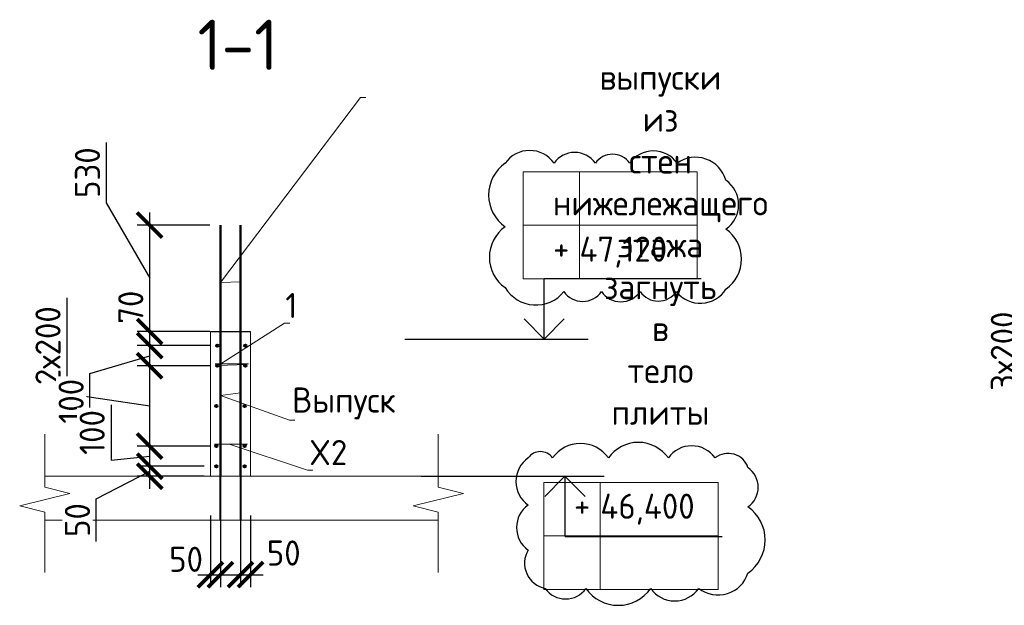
# Model space of a CAD drawing. Header units: millimetres. Extents: x 247266 to 730847, y -636031 to 10052.
# Tile 85 of 256: x 530004 to 539805, y -379382 to -373555. Entities that reach past the tile are written whole.
import ezdxf
from ezdxf import colors
from ezdxf.entities.mleader import LeaderData, LeaderLine
from ezdxf.math import Vec2, Vec3

# ---------------------------------------------------------------- set-up
doc = ezdxf.new("R2010")
doc.units = ezdxf.units.MM
for name, color, linetype, lineweight in [('AF_Stena', 7, 'Continuous', 18), ('KR_Fundament', 7, 'Continuous', 18), ('RAZMER', 7, 'Continuous', 15), ('Арм_шпильки', 7, 'Continuous', 18), ('Армирование', 7, 'Continuous', 40), ('АрмСтер', 7, 'Continuous', 50), ('АС-Таблицы', 7, 'Continuous', 20), ('отметки', 7, 'Continuous', 18), ('подоснова', 7, 'Continuous', 5)]:
    doc.layers.add(name, color=color, linetype=linetype, lineweight=lineweight)
doc.layers.add('Исправления', color=1, linetype='Continuous')
doc.layers.add('РАЗМЕРЫ', color=7, linetype='Continuous')
doc.styles.add('GOST-2.304_Type-B', font='GOST_Common.ttf')
doc.styles.add('ГОСТ', font='GOST_Common.ttf')
doc.dimstyles.new('мой 25', dxfattribs={"dimscale": 100, "dimtxt": 2.5, "dimasz": 2.5, "dimexe": 1.25, "dimexo": 0.625, "dimtad": 1, "dimdec": 0, "dimlfac": 0.5, "dimtxsty": 'GOST-2.304_Type-B', "dimblk": 'ARCHTICK', "dimcen": 2.5, "dimdle": 1.25, "dimaunit": 1, "dimadec": 1, "dimazin": 2, "dimtfac": 1, "dimtdec": 0, "dimtmove": 1, "dimatfit": 3, "dimfxl": 6, "dimfxlon": 1, "dimtfill": 1, "dimlwd": -1, "dimlwe": -1, "dimarcsym": 0})

# ---------------------------------------------------------------- blocks, each defined once
blk = doc.blocks.new('_None')
blk = doc.blocks.new('_ArchTick')
at = {"color": 0, "linetype": 'ByBlock', "const_width": 0.15}
blk.add_lwpolyline([(-0.5, -0.5), (0.5, 0.5)], dxfattribs=at)
blk = doc.blocks.new('*D3519')
at = {"layer": 'DEFPOINTS', "color": 0, "ltscale": 100}
for p in [(531902.1, -378427), (532002.1, -378427), (532002.1, -379077.2)]:
    blk.add_point(p, dxfattribs=at)
at = {"layer": 'РАЗМЕРЫ', "color": 0, "linetype": 'Continuous'}
for p, q in [((531902.1, -378489.5), (531902.1, -379202.2)), ((532002.1, -378489.5), (532002.1, -379202.2)), ((531777.1, -379077.2), (532127.1, -379077.2))]:
    blk.add_line(p, q, dxfattribs=at)
at = {"layer": 'РАЗМЕРЫ', "color": 0, "ltscale": 100, "xscale": 250, "yscale": 250, "zscale": 250}
blk.add_blockref('_ArchTick', (531902.1, -379077.2), dxfattribs=at)
at = {"layer": 'РАЗМЕРЫ', "color": 0, "ltscale": 100, "xscale": 250, "yscale": 250, "zscale": 250, "rotation": 180}
blk.add_blockref('_ArchTick', (532002.1, -379077.2), dxfattribs=at)
at = {"layer": 'РАЗМЕРЫ', "color": 0, "lineweight": 0, "ltscale": 100, "insert": (531659.5, -378924.1), "char_height": 250, "attachment_point": 5, "style": 'GOST-2.304_Type-B', "bg_fill": 3, "box_fill_scale": 1.1, "bg_fill_color": 256, "bg_fill_true_color": 13158600, "bg_fill_transparency": 0}
blk.add_mtext('50', dxfattribs=at)
blk = doc.blocks.new('*D3520')
at = {"layer": 'DEFPOINTS', "color": 0, "ltscale": 100}
for p in [(532202.1, -378427), (532302.1, -378427), (532302.1, -379077.2)]:
    blk.add_point(p, dxfattribs=at)
at = {"layer": 'РАЗМЕРЫ', "color": 0, "linetype": 'Continuous'}
for p, q in [((532202.1, -378489.5), (532202.1, -379202.2)), ((532302.1, -378489.5), (532302.1, -379202.2)), ((532077.1, -379077.2), (532427.1, -379077.2))]:
    blk.add_line(p, q, dxfattribs=at)
at = {"layer": 'РАЗМЕРЫ', "color": 0, "ltscale": 100, "xscale": 250, "yscale": 250, "zscale": 250}
blk.add_blockref('_ArchTick', (532202.1, -379077.2), dxfattribs=at)
at = {"layer": 'РАЗМЕРЫ', "color": 0, "ltscale": 100, "xscale": 250, "yscale": 250, "zscale": 250, "rotation": 180}
blk.add_blockref('_ArchTick', (532302.1, -379077.2), dxfattribs=at)
at = {"layer": 'РАЗМЕРЫ', "color": 0, "lineweight": 0, "ltscale": 100, "insert": (532631.7, -378861.5), "char_height": 250, "attachment_point": 5, "style": 'GOST-2.304_Type-B', "bg_fill": 3, "box_fill_scale": 1.1, "bg_fill_color": 256, "bg_fill_true_color": 13158600, "bg_fill_transparency": 0}
blk.add_mtext('50', dxfattribs=at)
blk = doc.blocks.new('*D3521')
at = {"layer": 'DEFPOINTS', "color": 0, "ltscale": 100}
for p in [(531297.4, -377997.9), (531902.1, -377997.9), (531902.1, -378097.7)]:
    blk.add_point(p, dxfattribs=at)
at = {"layer": 'РАЗМЕРЫ', "color": 0, "linetype": 'Continuous'}
for p, q in [((531297.4, -378222.7), (531297.4, -377872.9)), ((530766.1, -378321.1), (531297.4, -378047.8)), ((531839.6, -377997.9), (531172.4, -377997.9)), ((531839.6, -378097.7), (531172.4, -378097.7)), ((530766.1, -378746.4), (530766.1, -378321.1))]:
    blk.add_line(p, q, dxfattribs=at)
at = {"layer": 'РАЗМЕРЫ', "color": 0, "ltscale": 100, "xscale": 250, "yscale": 250, "zscale": 250}
for p, rotation in [((531297.4, -377997.9), 270), ((531297.4, -378097.7), 90)]:
    blk.add_blockref('_ArchTick', p, dxfattribs=dict(at, rotation=rotation))
at = {"layer": 'РАЗМЕРЫ', "color": 0, "lineweight": 0, "ltscale": 100, "insert": (530578.5, -378533.7), "char_height": 250, "attachment_point": 5, "rotation": 90, "style": 'GOST-2.304_Type-B', "bg_fill": 3, "box_fill_scale": 1.1, "bg_fill_color": 256, "bg_fill_true_color": 13158600, "bg_fill_transparency": 0}
blk.add_mtext('50', dxfattribs=at)
blk = doc.blocks.new('*D3584')
at = {"layer": 'DEFPOINTS', "color": 0, "ltscale": 100}
for p in [(531297.4, -376998.2), (531970.1, -376998.2), (531962.1, -377797.7)]:
    blk.add_point(p, dxfattribs=at)
at = {"layer": 'РАЗМЕРЫ', "color": 0, "linetype": 'Continuous'}
for p, q in [((530472.8, -376322.9), (530472.8, -377273.7)), ((531297.4, -377922.7), (531297.4, -376873.2)), ((531897.4, -376998.2), (531172.4, -376998.2)), ((530472.8, -377273.7), (531297.4, -377397.9)), ((531897.4, -377797.7), (531172.4, -377797.7))]:
    blk.add_line(p, q, dxfattribs=at)
at = {"layer": 'РАЗМЕРЫ', "color": 0, "ltscale": 100, "xscale": 250, "yscale": 250, "zscale": 250}
for p, rotation in [((531297.4, -376998.2), 90), ((531297.4, -377797.7), 270)]:
    blk.add_blockref('_ArchTick', p, dxfattribs=dict(at, rotation=rotation))
at = {"layer": 'РАЗМЕРЫ', "color": 0, "lineweight": 0, "ltscale": 100, "insert": (530285.2, -376798.3), "char_height": 250, "attachment_point": 5, "rotation": 90, "style": 'GOST-2.304_Type-B', "bg_fill": 3, "box_fill_scale": 1.1, "bg_fill_color": 256, "bg_fill_true_color": 13158600, "bg_fill_transparency": 0}
blk.add_mtext('2х200', dxfattribs=at)
blk = doc.blocks.new('*D3585')
at = {"layer": 'DEFPOINTS', "color": 0, "ltscale": 100}
for p in [(531297.4, -376798.2), (531970.1, -376798.2), (531970.1, -376998.2)]:
    blk.add_point(p, dxfattribs=at)
at = {"layer": 'РАЗМЕРЫ', "color": 0, "linetype": 'Continuous'}
for p, q in [((531297.4, -377123.2), (531297.4, -376673.2)), ((531897.4, -376798.2), (531172.4, -376798.2)), ((530703.3, -377076.4), (531297.4, -376898.2)), ((531897.4, -376998.2), (531172.4, -376998.2)), ((530703.3, -377626.8), (530703.3, -377076.4))]:
    blk.add_line(p, q, dxfattribs=at)
at = {"layer": 'РАЗМЕРЫ', "color": 0, "ltscale": 100, "xscale": 250, "yscale": 250, "zscale": 250}
for p, rotation in [((531297.4, -376798.2), 90), ((531297.4, -376998.2), 270)]:
    blk.add_blockref('_ArchTick', p, dxfattribs=dict(at, rotation=rotation))
at = {"layer": 'РАЗМЕРЫ', "color": 0, "lineweight": 0, "ltscale": 100, "insert": (530515.6, -377351.6), "char_height": 250, "attachment_point": 5, "rotation": 90, "style": 'GOST-2.304_Type-B', "bg_fill": 3, "box_fill_scale": 1.1, "bg_fill_color": 256, "bg_fill_true_color": 13158600, "bg_fill_transparency": 0}
blk.add_mtext('100', dxfattribs=at)
blk = doc.blocks.new('*D3586')
at = {"layer": 'DEFPOINTS', "color": 0, "ltscale": 100}
for p in [(531297.4, -376657.7), (531962.9, -376657.7), (531970.1, -376798.2)]:
    blk.add_point(p, dxfattribs=at)
at = {"layer": 'РАЗМЕРЫ', "color": 0, "linetype": 'Continuous'}
for p, q in [((531297.4, -376923.2), (531297.4, -376532.7)), ((531897.4, -376657.7), (531172.4, -376657.7)), ((531897.4, -376798.2), (531172.4, -376798.2))]:
    blk.add_line(p, q, dxfattribs=at)
at = {"layer": 'РАЗМЕРЫ', "color": 0, "ltscale": 100, "xscale": 250, "yscale": 250, "zscale": 250}
for p, rotation in [((531297.4, -376657.7), 90), ((531297.4, -376798.2), 270)]:
    blk.add_blockref('_ArchTick', p, dxfattribs=dict(at, rotation=rotation))
at = {"layer": 'РАЗМЕРЫ', "color": 0, "lineweight": 0, "ltscale": 100, "insert": (531109.5, -376415.8), "char_height": 250, "attachment_point": 5, "rotation": 90, "style": 'GOST-2.304_Type-B', "bg_fill": 3, "box_fill_scale": 1.1, "bg_fill_color": 256, "bg_fill_true_color": 13158600, "bg_fill_transparency": 0}
blk.add_mtext('70', dxfattribs=at)
blk = doc.blocks.new('*D3486')
at = {"layer": 'DEFPOINTS', "color": 0, "ltscale": 100}
for p in [(531297.4, -377797.7), (531451.1, -377797.7), (531902.1, -377997.9)]:
    blk.add_point(p, dxfattribs=at)
at = {"layer": 'РАЗМЕРЫ', "color": 0, "linetype": 'Continuous'}
for p, q in [((530912.5, -377386.8), (530912.5, -377937.2)), ((531297.4, -378122.9), (531297.4, -377672.7)), ((531388.6, -377797.7), (531172.4, -377797.7)), ((530912.5, -377937.2), (531297.4, -377897.8)), ((531839.6, -377997.9), (531172.4, -377997.9))]:
    blk.add_line(p, q, dxfattribs=at)
at = {"layer": 'РАЗМЕРЫ', "color": 0, "ltscale": 100, "xscale": 250, "yscale": 250, "zscale": 250}
for p, rotation in [((531297.4, -377797.7), 90), ((531297.4, -377997.9), 270)]:
    blk.add_blockref('_ArchTick', p, dxfattribs=dict(at, rotation=rotation))
at = {"layer": 'РАЗМЕРЫ', "color": 0, "lineweight": 0, "ltscale": 100, "insert": (530724.9, -377662), "char_height": 250, "attachment_point": 5, "rotation": 90, "style": 'GOST-2.304_Type-B', "bg_fill": 3, "box_fill_scale": 1.1, "bg_fill_color": 256, "bg_fill_true_color": 13158600, "bg_fill_transparency": 0}
blk.add_mtext('100', dxfattribs=at)
blk = doc.blocks.new('*D3587')
at = {"layer": 'DEFPOINTS', "color": 0, "ltscale": 100}
for p in [(531297.4, -375598.6), (532003.4, -375598.6), (531902.1, -376657.7)]:
    blk.add_point(p, dxfattribs=at)
at = {"layer": 'РАЗМЕРЫ', "color": 0, "linetype": 'Continuous'}
for p, q in [((530865.7, -374776.6), (530865.7, -375377.1)), ((530865.7, -375377.1), (531297.4, -376128.1)), ((531297.4, -376782.7), (531297.4, -375473.6)), ((531897.4, -375598.6), (531172.4, -375598.6)), ((531839.6, -376657.7), (531172.4, -376657.7))]:
    blk.add_line(p, q, dxfattribs=at)
at = {"layer": 'РАЗМЕРЫ', "color": 0, "ltscale": 100, "xscale": 250, "yscale": 250, "zscale": 250}
for p, rotation in [((531297.4, -375598.6), 90), ((531297.4, -376657.7), 270)]:
    blk.add_blockref('_ArchTick', p, dxfattribs=dict(at, rotation=rotation))
at = {"layer": 'РАЗМЕРЫ', "color": 0, "lineweight": 0, "ltscale": 100, "insert": (530678.1, -375076.8), "char_height": 250, "attachment_point": 5, "rotation": 90, "style": 'GOST-2.304_Type-B', "bg_fill": 3, "box_fill_scale": 1.1, "bg_fill_color": 256, "bg_fill_true_color": 13158600, "bg_fill_transparency": 0}
blk.add_mtext('530', dxfattribs=at)
blk = doc.blocks.new('*D3588')
at = {"layer": 'DEFPOINTS', "color": 0, "ltscale": 100}
for p in [(540807.6, -377053.5), (541480.3, -377053.5), (541405.9, -378253)]:
    blk.add_point(p, dxfattribs=at)
at = {"layer": 'РАЗМЕРЫ', "color": 0, "linetype": 'Continuous'}
for p, q in [((539983, -376378.2), (539983, -377329.1)), ((540807.6, -378378), (540807.6, -376928.5)), ((541407.6, -377053.5), (540682.6, -377053.5)), ((539983, -377329.1), (540807.6, -377653.3)), ((541343.4, -378253), (540682.6, -378253))]:
    blk.add_line(p, q, dxfattribs=at)
at = {"layer": 'РАЗМЕРЫ', "color": 0, "ltscale": 100, "xscale": 250, "yscale": 250, "zscale": 250}
for p, rotation in [((540807.6, -377053.5), 90), ((540807.6, -378253), 270)]:
    blk.add_blockref('_ArchTick', p, dxfattribs=dict(at, rotation=rotation))
at = {"layer": 'РАЗМЕРЫ', "color": 0, "lineweight": 0, "ltscale": 100, "insert": (539795.4, -376853.6), "char_height": 250, "attachment_point": 5, "rotation": 90, "style": 'GOST-2.304_Type-B', "bg_fill": 3, "box_fill_scale": 1.1, "bg_fill_color": 256, "bg_fill_true_color": 13158600, "bg_fill_transparency": 0}
blk.add_mtext('3х200', dxfattribs=at)
blk = doc.blocks.new('*T3540')
at = {"layer": 'DEFPOINTS', "color": 8, "linetype": 'ByBlock', "lineweight": 0}
for p, q in [((0, 1066.7), (1734.3, 1066.7)), ((0, 0), (0, 1066.7)), ((561.2, 0), (561.2, 1066.7)), ((1734.3, 0), (1734.3, 1066.7)), ((0, 533.3), (1734.3, 533.3)), ((0, 0), (1734.3, 0))]:
    blk.add_line(p, q, dxfattribs=at)
at = {"layer": 'АС-Таблицы', "color": 0, "char_height": 250, "style": 'ГОСТ'}
for s, insert, width, attachment_point in [('+', (461.2, 966.7), 361.223, 3), ('46,400', (561.2, 800), 1173.087, 4)]:
    blk.add_mtext(s, dxfattribs=dict(at, insert=insert, width=width, attachment_point=attachment_point))
blk = doc.blocks.new('*T3541')
at = {"layer": 'DEFPOINTS', "color": 8, "linetype": 'ByBlock', "lineweight": 0}
for p, q in [((0, 0), (1734.3, 0)), ((0, 0), (0, -1066.7)), ((561.2, 0), (561.2, -1066.7)), ((1734.3, 0), (1734.3, -1066.7)), ((0, -533.3), (1734.3, -533.3)), ((0, -1066.7), (1734.3, -1066.7))]:
    blk.add_line(p, q, dxfattribs=at)
at = {"layer": 'АС-Таблицы', "color": 0, "char_height": 250, "style": 'ГОСТ'}
for s, insert, width, attachment_point in [('+', (461.2, -633.3), 361.223, 3), ('47,120', (561.2, -800), 1173.087, 4)]:
    blk.add_mtext(s, dxfattribs=dict(at, insert=insert, width=width, attachment_point=attachment_point))

msp = doc.modelspace()

# ---------------------------------------------------------------- linework, layer by layer
at = {"elevation": 3100}
for points in [[(533838.35, -376732.93), (535662.02, -376732.93)], [(533999.51, -378097.71), (535823.18, -378097.71)]]:
    msp.add_lwpolyline(points, dxfattribs=at)
at = {"layer": 'AF_Stena', "lineweight": 20}
for p, q in [((531902.1, -376657.71, 3100), (531902.1, -378097.71, 3100)), ((532302.1, -378097.71, 3100), (532302.1, -376657.71, 3100))]:
    msp.add_line(p, q, dxfattribs=at)
at = {"layer": 'AF_Stena', "lineweight": 20, "elevation": 3100}
for points in [[(530253.52, -378151.05), (530253.52, -377679.19)], [(534169.91, -378151.05), (534169.91, -377679.19)], [(530253.52, -378151.05), (530253.52, -378206.05)], [(530253.52, -378206.05), (530503.52, -378268.55)], [(534169.91, -378151.05), (534169.91, -378206.05)], [(534169.91, -378206.05), (534419.91, -378268.55)], [(530503.52, -378268.55), (530003.52, -378393.55)], [(534419.91, -378268.55), (533919.91, -378393.55)], [(530003.52, -378393.55), (530253.52, -378456.05)], [(533919.91, -378393.55), (534169.91, -378456.05)], [(530253.52, -378456.05), (530253.52, -378511.05)], [(530253.52, -378511.05), (530253.52, -379055.16)], [(534169.91, -378456.05), (534169.91, -378511.05)], [(534169.91, -378511.05), (534169.91, -379055.16)]]:
    msp.add_lwpolyline(points, dxfattribs=at)
at = {"layer": 'KR_Fundament', "lineweight": 9}
for p, q in [((534169.91, -378097.71, 3100), (530253.52, -378097.71, 3100)), ((530253.52, -378533.56, 3100), (534169.91, -378533.56, 3100))]:
    msp.add_line(p, q, dxfattribs=at)
at = {"layer": 'RAZMER', "ltscale": 100}
for p, q in [((535225.82, -376131.16, 3100), (536788.32, -376131.16, 3100)), ((535225.82, -376133.8, 3100), (536788.32, -376133.8, 3100)), ((535225.82, -376133.8, 3100), (536788.32, -376133.8, 3100)), ((535433.2, -378696.84, 3100), (536995.7, -378696.84, 3100)), ((535433.2, -378696.84, 3100), (536995.7, -378696.84, 3100)), ((535433.2, -378699.48, 3100), (536995.7, -378699.48, 3100))]:
    msp.add_line(p, q, dxfattribs=at)
at = {"layer": 'Арм_шпильки'}
msp.add_line((531942.1, -377777.71, 3100), (532271.6, -377777.71, 3100), dxfattribs=at)
at = {"layer": 'Армирование', "ltscale": 100}
for centre in [(532250.13, -376798.18, 3100), (531970.13, -376998.18, 3100), (532250.13, -376998.18, 3100), (531962.1, -377397.71, 3100), (532242.1, -377397.71, 3100), (531962.1, -377797.71, 3100), (532242.1, -377797.71, 3100), (532242.1, -377997.71, 3100)]:
    msp.add_circle(centre, 12, dxfattribs=at)
at = {"layer": 'АрмСтер', "ltscale": 15}
for p, q in [((532003.38, -378097.71, 3100), (532003.38, -375598.58, 3100)), ((532201.8, -378097.71, 3100), (532201.8, -375598.58, 3100))]:
    msp.add_line(p, q, dxfattribs=at)
at = {"layer": 'Исправления', "elevation": 3100}
for points in [[(534836.25, -374982.51, 0.5205671), (534836.25, -375616.11, 0.5205671), (534836.25, -376221.14, 0.5205671), (535420.89, -376260.59, 0.5205671), (535794.45, -376260.59, 0.5205671), (536179.81, -376260.59, 0.5205671), (536541.8, -376260.59, 0.5205671), (537033.87, -376235.01, 0.5205671), (537033.87, -375639.11, 0.5205671), (537033.87, -375152.65, 0.5205671), (536547.88, -374982.51, 0.5205671), (536076.68, -374982.51, 0.5205671), (535733.95, -374982.51, 0.5205671), (535322.83, -374982.51, 0.5205671)], [(535066, -377915.79, 0.5205671), (535066, -378384.3, 0.5205671), (535066, -378831.59, 0.5205671), (535235.92, -379213.84, 0.5205671), (535639.95, -379213.84, 0.5205671), (536284.91, -379213.84, 0.5205671), (536762.7, -379213.84, 0.5205671), (537253.63, -379060.96, 0.5205671), (537253.63, -378402.46, 0.5205671), (537253.63, -378011.98, 0.5205671), (536926.21, -377915.79, 0.5205671), (536460.72, -377915.79, 0.5205671), (535863.93, -377915.79, 0.5205671), (535307.61, -377915.79, 0.5205671)]]:
    msp.add_lwpolyline(points, format="xyb", close=True, dxfattribs=at)
at = {"layer": 'отметки', "linetype": 'Continuous', "lineweight": 25, "ltscale": 100}
for p, q in [((535222.77, -376131.16, 3100), (535222.77, -376731.16, 3100)), ((535431.68, -378097.71, 3100), (535431.68, -378697.71, 3100))]:
    msp.add_line(p, q, dxfattribs=at)
at = {"layer": 'отметки', "linetype": 'Continuous', "lineweight": 25, "ltscale": 100, "elevation": 3100}
for points in [[(535024.3, -376532.93), (535224.3, -376732.93), (535424.3, -376532.93)], [(535231.68, -378297.71), (535431.68, -378097.71), (535631.68, -378297.71)]]:
    msp.add_lwpolyline(points, dxfattribs=at)
at = {"layer": 'РАЗМЕРЫ'}
msp.add_line((531902.1, -376657.71, 3100), (532302.1, -376657.71, 3100), dxfattribs=at)

# ---------------------------------------------------------------- block references
for name, p in [('*T3541', (535014.88, -375067.14, 3100)), ('*T3540', (535222.26, -379225.21, 3100))]:
    msp.add_blockref(name, p)

# ---------------------------------------------------------------- texts
at = {"layer": 'РАЗМЕРЫ', "insert": (532176.02, -373804.81, 3100), "char_height": 500, "attachment_point": 5, "style": 'GOST-2.304_Type-B'}
msp.add_mtext_dynamic_manual_height_columns('1-1', width=3941.2128, gutter_width=625, heights=[0], dxfattribs=at)

# ---------------------------------------------------------------- dimensions: what is measured, and where the dimension line sits
at = {"layer": 'РАЗМЕРЫ', "lineweight": 0}
dim = msp.add_linear_dim(base=(540807.55, -377053.48, 3100), p1=(541405.94, -378253.02, 3100), p2=(541480.3, -377053.48, 3100), angle=90, text='3х200', dimstyle='мой 25', dxfattribs=at)
dim.commit()
dim.dimension.update_dxf_attribs({"geometry": '*D3588', "text_midpoint": (539982.99, -377266.55, 3100), "dimtype": 160})

# ---------------------------------------------------------------- leaders
at = {"layer": 'подоснова'}
ml = msp.add_multileader_mtext('Standard', dxfattribs=at)
ml.set_content('Выпуск', color=256, style='GOST-2.304_Type-B')
ml.set_leader_properties(color=256, linetype='ByLayer', lineweight=15)
ml.set_arrow_properties(name='NONE')
ml.build(insert=Vec2(0, 0))
ml.multileader.update_dxf_attribs({"text_left_attachment_type": 6, "text_right_attachment_type": 6, "dogleg_length": 10, "arrow_head_size": 18})
ctx = ml.context
ctx.base_point, ctx.char_height, ctx.arrow_head_size, ctx.landing_gap_size, ctx.plane_origin = Vec3(532698.39, -377539.45, 3100), 250, 18, 20, Vec3(531541.38, -376057.16, 3100)
ctx.left_attachment, ctx.right_attachment, ctx.text_align_type = 6, 6, 1
notes = []
notes.append((ctx, [(0, (1, 1, 0), (532687.88, -377539.77, 3100), (1, 0), 10, [(1, [(532201.8, -377267.52, 3100), (532003.38, -377295.06, 3100)], 0, [])])]))
ctx.mtext.insert, ctx.mtext.width, ctx.mtext.alignment, ctx.mtext.flow_direction = Vec3(533230.89, -377214.45, 3100), 22.8978, 2, 5
ml = msp.add_multileader_mtext('Standard', dxfattribs=at)
ml.set_content('X2', color=256, style='GOST-2.304_Type-B')
ml.set_leader_properties(color=256, linetype='ByLayer', lineweight=15)
ml.set_arrow_properties(name='NONE')
ml.build(insert=Vec2(0, 0))
ml.multileader.update_dxf_attribs({"text_left_attachment_type": 6, "text_right_attachment_type": 6, "dogleg_length": 10, "arrow_head_size": 18})
ctx = ml.context
ctx.base_point, ctx.char_height, ctx.arrow_head_size, ctx.landing_gap_size, ctx.plane_origin = Vec3(532880.35, -378036.54, 3100), 250, 18, 20, Vec3(531673, -377087.68, 3100)
ctx.left_attachment, ctx.right_attachment, ctx.text_align_type = 6, 6, 1
notes.append((ctx, [(0, (1, 1, 0), (532870.18, -378036.79, 3100), (1, 0), 10, [(0, [(532089.22, -377777.71, 3100)], 0, [])])]))
ctx.mtext.insert, ctx.mtext.width, ctx.mtext.alignment, ctx.mtext.flow_direction = Vec3(533075.35, -377736.54, 3100), 22.8978, 2, 5
for ctx, leaders in notes:
    for number, flags, end, landing, length, lines in leaders:
        leader = LeaderData()
        leader.index, (leader.has_last_leader_line, leader.has_dogleg_vector, leader.attachment_direction) = number, flags
        leader.last_leader_point, leader.dogleg_vector, leader.dogleg_length = Vec3(end), Vec3(landing), length
        for number, points, colour, breaks in lines:
            line = LeaderLine()
            line.index, line.vertices, line.color, line.breaks = number, Vec3.list(points), colors.encode_raw_color(colour), breaks
            leader.lines.append(line)
        ctx.leaders.append(leader)

# ---------------------------------------------------------------- next in the draw order: dimensions: what is measured, and where the dimension line sits
at = {"layer": 'РАЗМЕРЫ', "lineweight": 0}
dim = msp.add_linear_dim(base=(532002.06, -379077.17, 3100), p1=(531902.1, -378427, 3100), p2=(532002.06, -378427, 3100), dimstyle='мой 25', dxfattribs=at)
dim.commit()
dim.dimension.update_dxf_attribs({"geometry": '*D3519', "text_midpoint": (531659.47, -379111.75, 3100), "dimtype": 160})

# ---------------------------------------------------------------- next in the draw order: linework, layer by layer
at = {"layer": 'Армирование', "ltscale": 100}
msp.add_line((532003.38, -378533.56, 3100), (532003.38, -378097.71, 3100), dxfattribs=at)

# ---------------------------------------------------------------- next in the draw order: dimensions: what is measured, and where the dimension line sits
at = {"layer": 'РАЗМЕРЫ', "lineweight": 0}
dim = msp.add_linear_dim(base=(531297.38, -377997.87, 3100), p1=(531902.1, -378097.71, 3100), p2=(531902.1, -377997.87, 3100), angle=90, dimstyle='мой 25', dxfattribs=at)
dim.commit()
dim.dimension.update_dxf_attribs({"geometry": '*D3521', "text_midpoint": (530766.13, -378383.59, 3100), "dimtype": 160})
dim = msp.add_linear_dim(base=(532302.1, -379077.17, 3100), p1=(532202.06, -378427, 3100), p2=(532302.1, -378427, 3100), dimstyle='мой 25', dxfattribs=at)
dim.commit()
dim.dimension.update_dxf_attribs({"geometry": '*D3520', "text_midpoint": (532631.71, -379049.16, 3100), "dimtype": 160})

# ---------------------------------------------------------------- next in the draw order: linework, layer by layer
at = {"layer": 'Армирование', "ltscale": 100}
msp.add_line((532201.8, -378097.71, 3100), (532201.8, -378532.28, 3100), dxfattribs=at)
msp.add_circle((531962.1, -377997.71, 3100), 12, dxfattribs=at)

# ---------------------------------------------------------------- next in the draw order: dimensions: what is measured, and where the dimension line sits
at = {"layer": 'РАЗМЕРЫ', "lineweight": 0}
dim = msp.add_linear_dim(base=(531297.38, -376998.18, 3100), p1=(531962.1, -377797.71, 3100), p2=(531970.13, -376998.18, 3100), angle=90, text='2х200', dimstyle='мой 25', dxfattribs=at)
dim.commit()
dim.dimension.update_dxf_attribs({"geometry": '*D3584', "text_midpoint": (530472.82, -377211.25, 3100), "dimtype": 160})

# ---------------------------------------------------------------- next in the draw order: linework, layer by layer
at = {"layer": 'Армирование', "ltscale": 100}
msp.add_circle((531970.13, -376798.18, 3100), 12, dxfattribs=at)

# ---------------------------------------------------------------- next in the draw order: dimensions: what is measured, and where the dimension line sits
at = {"layer": 'РАЗМЕРЫ', "lineweight": 0}
dim = msp.add_linear_dim(base=(531297.38, -376798.18, 3100), p1=(531970.13, -376998.18, 3100), p2=(531970.13, -376798.18, 3100), angle=90, dimstyle='мой 25', dxfattribs=at)
dim.commit()
dim.dimension.update_dxf_attribs({"geometry": '*D3585', "text_midpoint": (530515.63, -377138.91, 3100)})

# ---------------------------------------------------------------- next in the draw order: dimensions: what is measured, and where the dimension line sits
for base, p1, p2, picture, middle in [((531297.38, -376657.71, 3100), (531970.13, -376798.18, 3100), (531962.86, -376657.71, 3100), '*D3586', (531297.38, -376415.84, 3100)), ((531297.38, -377797.71, 3100), (531902.1, -377997.87, 3100), (531451.08, -377797.71, 3100), '*D3486', (530912.48, -377874.75, 3100))]:
    dim = msp.add_linear_dim(base=base, p1=p1, p2=p2, angle=90, dimstyle='мой 25', dxfattribs=at)
    dim.commit()
    dim.dimension.update_dxf_attribs({"geometry": picture, "text_midpoint": middle, "dimtype": 160})

# ---------------------------------------------------------------- next in the draw order: linework, layer by layer
at = {"layer": 'Арм_шпильки'}
msp.add_line((531950.13, -376978.18, 3100), (532279.63, -376978.18, 3100), dxfattribs=at)

# ---------------------------------------------------------------- next in the draw order: dimensions: what is measured, and where the dimension line sits
at = {"layer": 'РАЗМЕРЫ', "lineweight": 0}
dim = msp.add_linear_dim(base=(531297.38, -375598.58, 3100), p1=(531902.1, -376657.71, 3100), p2=(532003.38, -375598.58, 3100), angle=90, dimstyle='мой 25', dxfattribs=at)
dim.commit()
dim.dimension.update_dxf_attribs({"geometry": '*D3587', "text_midpoint": (530865.71, -375314.57, 3100), "dimtype": 160})

# ---------------------------------------------------------------- next in the draw order: leaders
at = {"layer": 'подоснова'}
ml = msp.add_multileader_mtext('Standard', dxfattribs=at)
ml.set_content('выпуски из стен нижележащего этажа\\Pзагнуть в тело плиты', color=256, style='GOST-2.304_Type-B')
ml.set_leader_properties(color=256, linetype='ByLayer', lineweight=15)
ml.set_arrow_properties(name='NONE')
ml.build(insert=Vec2(0, 0))
ml.multileader.update_dxf_attribs({"text_left_attachment_type": 6, "text_right_attachment_type": 6, "dogleg_length": 10, "arrow_head_size": 18})
ctx = ml.context
ctx.base_point, ctx.char_height, ctx.arrow_head_size, ctx.landing_gap_size, ctx.plane_origin = Vec3(533409.47, -374327.22, 3100), 250, 18, 20, Vec3(531654.94, -375308.67, 3100)
ctx.left_attachment, ctx.right_attachment, ctx.text_align_type = 6, 6, 1
notes = []
notes.append((ctx, [(0, (1, 1, 0), (533396.73, -374327.3, 3100), (1, 0), 10, [(1, [(532204.62, -376161.55, 3100), (532001.81, -376170.93, 3100)], 0, [])])]))
ctx.mtext.insert, ctx.mtext.width, ctx.mtext.alignment, ctx.mtext.flow_direction = Vec3(536381.93, -374002.22, 3100), 22.8978, 2, 5
ml = msp.add_multileader_mtext('Standard', dxfattribs=at)
ml.set_content('1 ', color=256, style='GOST-2.304_Type-B')
ml.set_leader_properties(color=256, linetype='ByLayer', lineweight=15)
ml.set_arrow_properties(name='NONE')
ml.build(insert=Vec2(0, 0))
ml.multileader.update_dxf_attribs({"text_left_attachment_type": 6, "text_right_attachment_type": 6, "dogleg_length": 10, "arrow_head_size": 18})
ctx = ml.context
ctx.base_point, ctx.char_height, ctx.arrow_head_size, ctx.landing_gap_size, ctx.plane_origin = Vec3(532650.18, -376573.58, 3100), 250, 18, 20, Vec3(531655.67, -376133.3, 3100)
ctx.left_attachment, ctx.right_attachment, ctx.text_align_type = 6, 6, 1
notes.append((ctx, [(0, (1, 1, 0), (532640.14, -376573.58, 3100), (1, 0), 10, [(1, [(532262.13, -376986.18, 3100), (531978.27, -376995.56, 3100)], 0, [])])]))
ctx.mtext.insert, ctx.mtext.width, ctx.mtext.alignment, ctx.mtext.flow_direction = Vec3(532707.68, -376273.58, 3100), 22.8978, 2, 5
for ctx, leaders in notes:
    for number, flags, end, landing, length, lines in leaders:
        leader = LeaderData()
        leader.index, (leader.has_last_leader_line, leader.has_dogleg_vector, leader.attachment_direction) = number, flags
        leader.last_leader_point, leader.dogleg_vector, leader.dogleg_length = Vec3(end), Vec3(landing), length
        for number, points, colour, breaks in lines:
            line = LeaderLine()
            line.index, line.vertices, line.color, line.breaks = number, Vec3.list(points), colors.encode_raw_color(colour), breaks
            leader.lines.append(line)
        ctx.leaders.append(leader)

doc.saveas('drawing.dxf')
